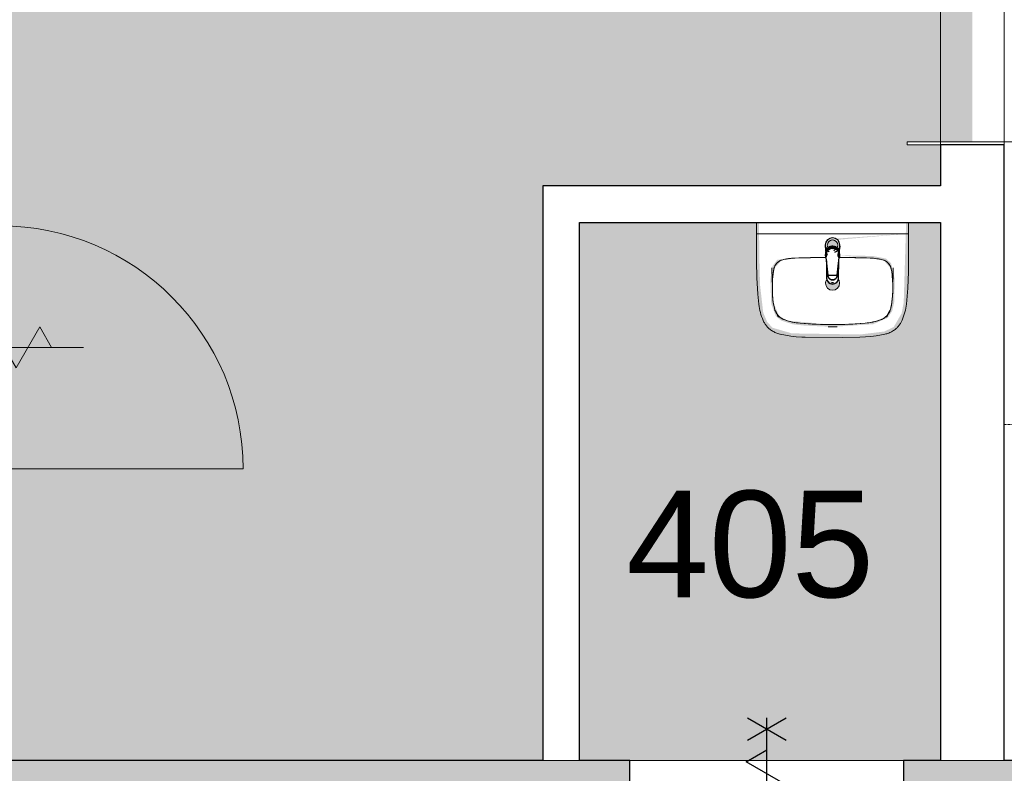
# Model space of a CAD drawing. Header units: millimetres. Extents: x 16156 to 109611, y -1019 to 113498.
# Tile 43 of 60: x 28993 to 32232, y 76469 to 78948. Entities that reach past the tile are written whole.
import ezdxf

# ---------------------------------------------------------------- set-up
doc = ezdxf.new("R2010")
doc.units = ezdxf.units.MM
doc.linetypes.add('ARC Dash', pattern=[4, 2, -2])
for name, color, linetype, lineweight in [('A--A2__Ruwbouw', 8, 'Continuous', 15), ('A--AR9__AlgVoorz', 1, 'Continuous', 9), ('A--L$01A__Algemeen', 7, 'Continuous', 9), ('A--L22__Binnenwanden', 2, 'Continuous', 9), ('A--L3__Afbouw', 2, 'Continuous', 9), ('A--L74__VasteSanitaireVoorz', 1, 'Continuous', 9), ('A--LD30__DetailPenMiddel', 3, 'Continuous', 9), ('A--LR9__AlgVoorz', 7, 'Continuous', 9), ('A--TR9__AlgVoorz', 1, 'Continuous', 13)]:
    doc.layers.add(name, color=color, linetype=linetype, lineweight=lineweight)
doc.styles.add('Arial', font='arial.ttf', dxfattribs={"height": 350})

# ---------------------------------------------------------------- blocks, each defined once
blk = doc.blocks.new('32_DO_WB_vo deur enkel2 - vo 2-2241167-AB-Begane grond - Brandcompartimentering')
at = {"layer": 'A--L$01A__Algemeen'}
for p, q in [((520, 25), (520, 825)), ((120, 300), (120, -300)), ((120, 300), (120, -300)), ((120, 194.9), (52.5, 155.9)), ((52.5, 155.9), (187.5, 77.9)), ((187.5, 77.9), (52.5, 0)), ((52.5, 0), (187.5, -77.9)), ((187.5, -77.9), (52.5, -155.9)), ((52.5, -155.9), (120, -194.9)), ((56.7, -300), (183.3, -226.9)), ((56.7, -226.9), (183.3, -300))]:
    blk.add_line(p, q, dxfattribs=at)
blk.add_arc((520, 25), 800, 90, 180, dxfattribs=at)
at = {"layer": 'A--L3__Afbouw'}
for p, q in [((-280, 25), (-330, 25)), ((-330, 25), (-330, -75)), ((520, 25), (-280, 25)), ((-280, 25), (-280, -25)), ((-280, -75), (-280, 25)), ((520, -25), (520, 25)), ((570, 25), (520, 25)), ((520, 25), (520, -75)), ((570, -75), (570, 25)), ((-280, -25), (520, -25)), ((-330, -75), (-280, -75)), ((520, -75), (570, -75))]:
    blk.add_line(p, q, dxfattribs=at)
blk = doc.blocks.new('32_DO_WB_vo deur enkel2 - vo 2-2241165-AB-Begane grond - Brandcompartimentering')
at = {"layer": 'A--L3__Afbouw', "lineweight": 30}
h = blk.add_hatch(color=130, dxfattribs=at)
h.paths.add_polyline_path([(-280, -160), (-280, -60), (-330, -60), (-330, -160)])
h.paths.add_polyline_path([(520, -160), (570, -160), (570, -60), (520, -60)])
blk.add_hatch(color=130, dxfattribs=at).paths.add_polyline_path([(520, -160), (520, -110), (-280, -110), (-280, -160), (-231.2, -160)])
at = {"layer": 'A--L$01A__Algemeen', "color": 130, "lineweight": 30}
for p, q in [((56.7, 300), (183.3, 226.9)), ((56.7, 226.9), (183.3, 300)), ((120, -300), (120, 300)), ((120, -300), (120, 300)), ((120, -300), (120, 300)), ((52.5, 155.9), (120, 194.9)), ((187.5, 77.9), (52.5, 155.9)), ((52.5, 0), (187.5, 77.9)), ((187.5, -77.9), (52.5, 0)), ((52.5, -155.9), (187.5, -77.9)), ((120, -194.9), (52.5, -155.9)), ((520, -160), (520, -960)), ((56.7, -300), (183.3, -226.9)), ((56.7, -226.9), (183.3, -300))]:
    blk.add_line(p, q, dxfattribs=at)
blk.add_arc((520, -160), 800, 180, 270, dxfattribs=at)
at = {"layer": 'A--L3__Afbouw', "color": 130, "lineweight": 30}
for p, q in [((-330, -160), (-330, -60)), ((-330, -60), (-280, -60)), ((-280, -60), (-280, -160)), ((520, -160), (520, -60)), ((520, -60), (570, -60)), ((570, -60), (570, -160)), ((-280, -110), (520, -110)), ((-280, -160), (-280, -110)), ((520, -110), (520, -160)), ((-280, -160), (-330, -160)), ((520, -160), (-280, -160)), ((570, -160), (520, -160))]:
    blk.add_line(p, q, dxfattribs=at)
blk = doc.blocks.new('74_PF_wastafel 50x38_sphinx300_un - 74_PF_wastafel 50x38_sphinx300_un-V28-AB-Begane grond - Brandcompartimentering')
at = {"layer": 'A--L74__VasteSanitaireVoorz'}
for p, q in [((-250, 0), (-250, -37.5)), ((250, -37.5), (250, 0)), ((-250, -37.5), (-250, -129)), ((-250, -37.5), (-241, -37.5)), ((-250, -37.5), (-242, -37.5)), ((-242, -37.5), (242, -37.5)), ((242, -37.5), (250, -37.5)), ((250, -129), (250, -37.5)), ((-124.1, -117.2), (-20.7, -115.6)), ((21.7, -115.1), (124.1, -117.2))]:
    blk.add_line(p, q, dxfattribs=at)
at = {"layer": 'A--L74__VasteSanitaireVoorz', "lineweight": 25}
for p, q in [((-21, -99.7), (-23.8, -77.6)), ((23.8, -77.6), (21, -99.7)), ((-23, -98.5), (-23, -107.4)), ((-23, -98.5), (-21.6, -106)), ((-20, -98.6), (-23, -98.5)), ((-21.8, -114.8), (-15.5, -173.4)), ((-20.7, -113.1), (-21, -99.6)), ((-20.8, -101.2), (-20.6, -113)), ((-20.5, -126.4), (-19.8, -183.7)), ((15.5, -173.4), (21.8, -114.8)), ((19.7, -183.7), (20.4, -126.7)), ((23, -98.5), (20, -98.6)), ((21, -99.6), (20.6, -114.9)), ((20.6, -114.9), (20.8, -101.2)), ((23, -107.4), (23, -98.5)), ((-15.3, -173.4), (0, -173.4)), ((-15.2, -173.4), (15.2, -173.4)), ((0, -173.4), (15.3, -173.4))]:
    blk.add_line(p, q, dxfattribs=at)
at = {"layer": 'A--L74__VasteSanitaireVoorz', "flags": 128}
for points in [[(250, -37.5), (249.7, -37.5), (248.8, -37.5), (247.4, -37.5), (245.5, -37.5), (243.3, -37.5), (241, -37.5)], [(-250, -129), (-248.9, -182.6), (-245.7, -236.1), (-242.7, -269.1)], [(-193, -153.2), (-192.7, -151.6), (-192.3, -150.1), (-191.8, -148.6), (-191.3, -147.1), (-190.7, -145.6), (-190.1, -144.1), (-189.4, -142.7), (-188.6, -141.3), (-187.8, -139.9), (-187, -138.6), (-186.1, -137.3), (-185.1, -136), (-184.1, -134.8), (-183, -133.6), (-181.9, -132.5), (-180.8, -131.4), (-179.6, -130.3), (-178.3, -129.3), (-177.1, -128.5)], [(-167.2, -123.7), (-159.8, -121.9), (-152.4, -120.3), (-145, -119.1), (-137.5, -118.1), (-129.9, -117.5), (-124.1, -117.2)], [(124.1, -117.2), (131.7, -117.6), (139.2, -118.3), (146.7, -119.4), (154.2, -120.7), (161.6, -122.3), (167.2, -123.7)], [(177.1, -128.5), (178.4, -129.4), (179.6, -130.4), (180.8, -131.5), (182, -132.6), (183.1, -133.7), (184.2, -134.9), (185.2, -136.1), (186.1, -137.4), (187, -138.7), (187.9, -140), (188.7, -141.4), (189.4, -142.8), (190.1, -144.2), (190.8, -145.7), (191.3, -147.2), (191.9, -148.7), (192.3, -150.2), (192.7, -151.8), (193, -153.2)], [(242.7, -269.1), (247.2, -215.7), (249.6, -162.1), (250, -129)], [(-197.2, -187.1), (-196.5, -177.3), (-195.4, -167.6), (-193.9, -157.9), (-193, -153.2)], [(193, -153.2), (194.7, -162.8), (196, -172.5), (196.9, -182.3), (197.2, -187.1)], [(-197.2, -242.1), (-197.9, -221.1), (-197.7, -200.1), (-197.2, -187.1)], [(197.2, -187.1), (197.9, -208), (197.7, -229), (197.2, -242.1)], [(-191.5, -282.5), (-193.4, -273.3), (-195, -264.1), (-196.2, -254.8), (-197, -245.4), (-197.2, -242.1)], [(197.2, -242.1), (196.5, -251.4), (195.4, -260.7), (194, -270), (192.2, -279.2), (191.5, -282.5)], [(-242.7, -269.1), (-241.8, -276), (-240.7, -282.8), (-239.3, -289.5), (-237.6, -296.2), (-235.7, -302.8), (-233.4, -309.4), (-231, -315.8), (-228.3, -322.2), (-225.6, -327.8)], [(-157.2, -320.6), (-159.2, -319.8), (-161.1, -319), (-163.1, -318.1), (-164.9, -317.2), (-166.8, -316.1), (-168.6, -315), (-170.3, -313.9), (-172, -312.6), (-173.7, -311.3), (-175.3, -309.9), (-176.8, -308.5), (-178.3, -307), (-179.8, -305.4), (-181.1, -303.8), (-182.4, -302.1), (-183.6, -300.4), (-184.8, -298.6), (-185.9, -296.8), (-186.9, -295), (-187.8, -293.1), (-188.7, -291.1), (-189.5, -289.2), (-190.2, -287.2), (-190.8, -285.2), (-191.3, -283.1), (-191.5, -282.5)], [(191.5, -282.5), (191, -284.5), (190.4, -286.6), (189.7, -288.6), (188.9, -290.5), (188.1, -292.5), (187.2, -294.4), (186.2, -296.2), (185.1, -298.1), (184, -299.9), (182.8, -301.6), (181.5, -303.3), (180.2, -304.9), (178.8, -306.5), (177.3, -308), (175.8, -309.5), (174.2, -310.9), (172.6, -312.2), (170.9, -313.5), (169.1, -314.7), (167.3, -315.8), (165.5, -316.9), (163.6, -317.8), (161.7, -318.8), (159.8, -319.6), (157.8, -320.3), (157.2, -320.6)], [(225.6, -327.8), (228.5, -321.6), (231.2, -315.2), (233.7, -308.8), (235.8, -302.2), (237.8, -295.6), (239.4, -288.9), (240.8, -282.1), (241.9, -275.3), (242.7, -269.1)], [(-106.8, -331.3), (-115.2, -330.4), (-123.6, -329.1), (-131.9, -327.5), (-140.1, -325.6), (-148.3, -323.4), (-156.3, -320.8), (-157.2, -320.6)], [(157.2, -320.6), (149.1, -323.2), (141, -325.4), (132.8, -327.4), (124.5, -329), (116.1, -330.2), (107.7, -331.2), (106.8, -331.3)], [(-225.6, -327.8), (-224.3, -330.3), (-222.9, -332.7), (-221.5, -335), (-219.9, -337.3), (-218.3, -339.5), (-216.5, -341.6), (-214.7, -343.7), (-212.8, -345.7), (-210.8, -347.6), (-208.8, -349.5), (-206.8, -351.1)], [(-206.8, -351.1), (-204.1, -353.1), (-201.4, -355.1), (-198.5, -356.9), (-195.6, -358.6), (-192.6, -360.2), (-189.6, -361.7), (-186.5, -363.1), (-183.3, -364.3), (-180.1, -365.4), (-176.9, -366.4), (-173.6, -367.3), (-172.1, -367.6)], [(106.8, -331.3), (57.9, -334.6), (8.9, -335.9), (-40, -335.3), (-89, -332.7), (-106.8, -331.3)], [(172.1, -367.6), (175.4, -366.8), (178.6, -365.9), (181.9, -364.8), (185, -363.7), (188.2, -362.4), (191.2, -360.9), (194.2, -359.4), (197.2, -357.7), (200.1, -355.9), (202.9, -354), (205.6, -352), (206.8, -351.1)], [(206.8, -351.1), (209, -349.3), (211, -347.5), (213, -345.5), (214.9, -343.5), (216.7, -341.5), (218.4, -339.3), (220, -337.1), (221.6, -334.8), (223.1, -332.5), (224.4, -330.1), (225.6, -327.8)], [(-172.1, -367.6), (-154.6, -371.1), (-137, -373.8), (-119.3, -375.9), (-101.5, -377.2), (-90, -377.7)], [(-90, -377.7), (32.9, -378.8), (90, -377.7)], [(90, -377.7), (107.8, -376.8), (125.6, -375.2), (143.2, -372.9), (160.8, -369.9), (172.1, -367.6)]]:
    blk.add_lwpolyline(points, dxfattribs=at)
at = {"layer": 'A--L74__VasteSanitaireVoorz', "lineweight": 25, "flags": 128}
for points in [[(-21.7, -114.9), (-18.5, -144.2), (-15.2, -173.4)], [(-19.6, -103.8), (-19.3, -104.6), (-19, -105.3), (-18.6, -106.1)], [(15.2, -173.4), (18.5, -144.2), (21.7, -114.9)], [(17.5, -112.5), (21.6, -106), (23, -98.5)], [(17.7, -107.9), (18.1, -107.2), (18.5, -106.4), (18.8, -105.7), (19.1, -104.9), (19.4, -104.1), (19.6, -103.8)], [(-15.5, -173.4), (-15.5, -174.1), (-15.5, -174.7), (-15.4, -175.3), (-15.3, -175.9), (-15.2, -176.5), (-15.1, -177.1), (-14.9, -177.7), (-14.8, -178.3), (-14.5, -178.9), (-14.3, -179.5), (-14.1, -180.1), (-13.8, -180.6), (-13.5, -181.2), (-13.2, -181.7), (-12.8, -182.2), (-12.5, -182.7), (-12.1, -183.2), (-11.7, -183.7), (-11.3, -184.1), (-10.8, -184.6), (-10.4, -185), (-9.9, -185.4), (-9.4, -185.8), (-8.9, -186.2), (-8.4, -186.5), (-7.9, -186.8), (-7.3, -187.1), (-6.8, -187.4), (-6.2, -187.7), (-5.6, -187.9), (-5, -188.1), (-4.5, -188.3), (-3.9, -188.5), (-3.3, -188.6), (-2.6, -188.8), (-2, -188.8), (-1.4, -188.9), (-0.8, -189), (-0.2, -189), (0.5, -189), (1.1, -188.9), (1.7, -188.9), (2.3, -188.8), (2.9, -188.7), (3.5, -188.6), (4.1, -188.4), (4.7, -188.2), (5.3, -188), (5.9, -187.8), (6.5, -187.6), (7, -187.3), (7.6, -187), (8.1, -186.7), (8.6, -186.4), (9.1, -186), (9.6, -185.6), (10.1, -185.2), (10.6, -184.8), (11, -184.4), (11.5, -183.9), (11.9, -183.5), (12.3, -183), (12.6, -182.5), (13, -182), (13.3, -181.4), (13.6, -180.9), (13.9, -180.4), (14.2, -179.8), (14.4, -179.2), (14.6, -178.6), (14.8, -178.1), (15, -177.5), (15.2, -176.9), (15.3, -176.2), (15.4, -175.6), (15.5, -175), (15.5, -174.4), (15.5, -173.8), (15.5, -173.4)]]:
    blk.add_lwpolyline(points, dxfattribs=at)
at = {"layer": 'A--L74__VasteSanitaireVoorz', "lineweight": 25}
for start, end in [(0, 180), (180, 243.6372), (288, 0)]:
    blk.add_arc((0, -74.6), 24, start, end, dxfattribs=at)
at = {"layer": 'A--L74__VasteSanitaireVoorz'}
for centre, radius, start, end in [((0, -75), 17.5, 0, 180), ((0, -75), 17.5, 75, 105), ((0, -75), 17.5, 180, 240), ((0, -75), 17.5, 285, 0), ((0, -75), 17.5, 285, 300), ((-154, -160.8), 39.8, 125.6177, 169.0021), ((-159, -153.8), 31.2, 105.2254, 125.6177), ((-117.5, -306.2), 189.1, 92.0128, 105.2254), ((0, -3649.7), 3534.7, 90.3412, 92.0128), ((0, -3649.7), 3534.7, 87.9872, 89.6485), ((117.5, -306.2), 189.1, 74.7746, 87.9872), ((159, -153.8), 31.2, 54.3823, 74.7746), ((154, -160.8), 39.8, 10.9979, 54.3823), ((1090.6, -129), 1290.6, 180.891, 183), ((47.1, -199.9), 244.6, 169.0021, 176.9979), ((-47.1, -199.9), 244.6, 3.0021, 10.9979), ((-1090.6, -129), 1290.6, 357, 359.109), ((327.2, -214.6), 525.1, 176.9979, 183.0021), ((0, -200), 23, 150, 180), ((0, -200), 23, 360, 30), ((-327.2, -214.6), 525.1, 356.9979, 3.0021), ((0, -200), 23, 180, 0), ((36.8, -229.8), 234.3, 183.0021, 192.9979), ((-36.8, -229.8), 234.3, 347.0021, 356.9979), ((-140, -270.6), 52.8, 192.9979, 251.0021), ((-71, -251.1), 122.6, 198.2459, 206.4169), ((140, -270.6), 52.8, 288.9979, 347.0021), ((71, -251.1), 122.6, 333.5831, 341.7541), ((-163.9, -297.2), 18.9, 206.4169, 231.4261), ((-88.4, -120.6), 211.5, 251.0021, 264.9979), ((88.4, -120.6), 211.5, 275.0021, 288.9979), ((163.9, -297.2), 18.9, 308.5739, 333.5831), ((0, 889), 1224.9, 264.9979, 275.0021), ((0, 2695.4), 3038.4, 269.7219, 270.2781)]:
    blk.add_arc(centre, radius, start, end, dxfattribs=at)
at = {"layer": 'A--L74__VasteSanitaireVoorz', "lineweight": 25}
for centre, major_axis, ratio, start_param, end_param in [((0, -97.9), (20.5, 0), 0.967332, 1.570796, 3.665191), ((0, -99.6), (20.1, 0), 0.870402, 1.570796, 3.08442), ((0, -97.9), (20.5, 0), 0.967332, 5.759587, 7.853982), ((0, -99.6), (20.1, 0), 0.870402, 0.057173, 1.570796), ((0, -98.5), (20, 0), 0.97026, 3.144451, 3.592433), ((0, -98.5), (20, 0), 0.97026, 5.832345, 6.280327), ((0, -183.7), (19.7, 0), 0.967332, 3.141593, 6.283185), ((0, -186.6), (11.5, 0), 0.973197, 4.45059, 4.974188)]:
    blk.add_ellipse(centre, major_axis=major_axis, ratio=ratio, start_param=start_param, end_param=end_param, dxfattribs=at)
for points, knots in [([(23, -98.5), (23, -95.5), (21.9, -91.3), (18.8, -86.9), (16.7, -84.7), (14.8, -83.2), (12.8, -81.9), (10, -80.4), (5.9, -79.1), (1.9, -78.5), (-1.5, -78.6), (-4.5, -78.9), (-7.9, -79.7), (-11.6, -81.1), (-14.8, -83.2), (-17.7, -85.6), (-20, -88.5), (-21.7, -91.7), (-22.7, -95), (-23, -97.3), (-23, -98.5)], [-1, -1, -1, -1, -0.861111, -0.791667, -0.756944, -0.722222, -0.6875, -0.652778, -0.583333, -0.513889, -0.479167, -0.444444, -0.388889, -0.333333, -0.277778, -0.222222, -0.166667, -0.111111, -0.055556, 0, 0, 0, 0]), ([(-23, -107.4), (-23, -104), (-21.9, -99.2), (-18.8, -94), (-16.6, -91.6), (-14.8, -89.9), (-12.8, -88.3), (-9.9, -86.7), (-5.9, -85.2), (-1.9, -84.5), (1.5, -84.6), (4.5, -84.9), (7.9, -85.8), (11.5, -87.5), (14.8, -89.8), (17.7, -92.6), (20, -95.9), (21.7, -99.6), (22.7, -103.3), (23, -106), (23, -107.4)], [-1, -1, -1, -1, -0.861111, -0.791667, -0.756944, -0.722222, -0.6875, -0.652778, -0.583333, -0.513889, -0.479167, -0.444444, -0.388889, -0.333333, -0.277778, -0.222222, -0.166667, -0.111111, -0.055556, 0, 0, 0, 0]), ([(-21.2, -97.3), (-21.1, -94.2), (-20.1, -90), (-17.2, -85.6), (-15.2, -83.5), (-13.5, -82), (-11.6, -80.7), (-9, -79.3), (-5.4, -78), (-1.7, -77.4), (1.4, -77.5), (4.1, -77.7), (7.2, -78.5), (10.5, -80), (13.5, -81.9), (16.1, -84.3), (18.3, -87.2), (19.9, -90.4), (20.9, -93.7), (21.1, -96), (21.2, -97.3)], [-1, -1, -1, -1, -0.861111, -0.791667, -0.756944, -0.722222, -0.6875, -0.652778, -0.583333, -0.513889, -0.479167, -0.444444, -0.388889, -0.333333, -0.277778, -0.222222, -0.166667, -0.111111, -0.055556, 0, 0, 0, 0]), ([(-18.6, -103.3), (-18.7, -103.1), (-19.1, -102.7), (-19.5, -102.1), (-19.8, -101.5), (-20.1, -101), (-20.4, -100.5), (-20.6, -100), (-20.8, -99.6), (-20.9, -99.5)], [0.7142857, 0.7142857, 0.7142857, 0.7142857, 0.75, 0.7857143, 0.8214286, 0.8571429, 0.8928571, 0.9285714, 1, 1, 1, 1]), ([(20.8, -99.5), (20.8, -99.7), (20.6, -100), (20.4, -100.5), (20.1, -101), (19.8, -101.5), (19.5, -102.1), (19.1, -102.7), (18.8, -103.1), (18.5, -103.5), (18.1, -104), (17.4, -104.7), (16.7, -105.3), (16.3, -105.7)], [0, 0, 0, 0, 0.0714286, 0.1071429, 0.1428571, 0.1785714, 0.2142857, 0.25, 0.2678571, 0.2857143, 0.3214286, 0.3571429, 0.4285714, 0.4285714, 0.4285714, 0.4285714]), ([(15.3, -173.4), (15.3, -175.8), (14.6, -179), (12.6, -182.5), (11.1, -184.1), (9.9, -185.3), (8.5, -186.3), (6.7, -187.5), (4, -188.5), (0.7, -189), (-2.5, -188.8), (-5.3, -188), (-7.7, -186.9), (-9.9, -185.3), (-11.8, -183.4), (-13.4, -181.2), (-14.5, -178.7), (-15.1, -176.2), (-15.3, -174.4), (-15.3, -173.4)], [-1, -1, -1, -1, -0.861111, -0.791667, -0.756944, -0.722222, -0.6875, -0.652778, -0.583333, -0.513889, -0.444444, -0.388889, -0.333333, -0.277778, -0.222222, -0.166667, -0.111111, -0.055556, 0, 0, 0, 0])]:
    blk.add_open_spline(points, degree=3, knots=knots, dxfattribs=at)
for points in [[(-21.7, -114.9), (-22.2, -113.7), (-22.8, -111.2), (-23, -108.7), (-23, -107.4)], [(-20.8, -101.2), (-20.9, -100.5), (-21.1, -99.2), (-21.2, -97.9), (-21.2, -97.3)], [(-20.9, -99.5), (-21, -99.3), (-21, -99.4), (-20.9, -100.4), (-20.8, -101.2)], [(21.2, -97.3), (21.2, -97.9), (21.1, -99.2), (20.9, -100.5), (20.8, -101.2)], [(20.8, -101.2), (20.9, -100.5), (21, -99.5), (21, -99.3), (20.8, -99.5)], [(23, -107.4), (23, -108.7), (22.8, -111.2), (22.2, -113.7), (21.7, -114.9)]]:
    blk.add_open_spline(points, degree=3, dxfattribs=at)
at = {"layer": 'A--L74__VasteSanitaireVoorz'}
for points in [[(76, -115.8), (76, -115.8), (75.5, -115.8), (73.6, -115.8), (70.6, -115.7), (66.9, -115.6), (63.1, -115.6), (59.4, -115.5), (56.4, -115.5), (54.5, -115.4), (54, -115.4), (54, -115.4)], [(54, -115.4), (54, -115.4), (54.5, -115.4), (56.4, -115.5), (59.4, -115.5), (63.1, -115.6), (66.9, -115.6), (70.6, -115.7), (73.6, -115.8), (75.5, -115.8), (76, -115.8), (76, -115.8)]]:
    blk.add_open_spline(points, degree=3, dxfattribs=at)
blk = doc.blocks.new('32_DO_WB_vo Schuifdeur - vo-2245504-AB-Begane grond - Brandcompartimentering')
at = {"layer": 'A--L$01A__Algemeen'}
for p, q in [((558, 285.4), (610, 255.4)), ((558, 225.4), (558, 285.4)), ((120, 255.4), (610, 255.4)), ((120, 155.4), (120, 255.4)), ((610, 255.4), (558, 225.4))]:
    blk.add_line(p, q, dxfattribs=at)
at = {"layer": 'A--L3__Afbouw'}
for p, q in [((615, 155.4), (-375, 155.4)), ((-375, 155.4), (-375, 105)), ((615, 105), (615, 155.4)), ((-375, 105), (-385, 105)), ((-385, 105), (-385, -215)), ((-375, 105), (615, 105)), ((-375, -215), (-375, 105)), ((625, 105), (615, 105)), ((615, 105), (615, -215)), ((625, -215), (625, 105)), ((-385, -215), (-375, -215)), ((615, -215), (625, -215))]:
    blk.add_line(p, q, dxfattribs=at)
at = {"layer": 'A--L3__Afbouw', "linetype": 'ARC Dash', "lineweight": 15}
for p, q in [((615, 105), (615, 155.4)), ((615, 155.4), (1545, 155.4)), ((1545, 155.4), (1545, 105)), ((1545, 105), (615, 105))]:
    blk.add_line(p, q, dxfattribs=at)

msp = doc.modelspace()

# ---------------------------------------------------------------- hatches: boundary and pattern name
at = {"layer": 'A--A2__Ruwbouw', "lineweight": 9}
h = msp.add_hatch(color=4, dxfattribs=at)
h.paths.add_polyline_path([(52513.3, 76411.4), (52573.3, 76411.4), (52573.3, 76511.4), (51483.3, 76511.4), (51483.3, 76411.4), (52502, 76411.4)])
h.paths.add_polyline_path([(27363.6, 76411.4), (31000.8, 76411.4), (31000.8, 76511.4), (24011.3, 76511.4), (24011.3, 76411.4)])
h.paths.add_polyline_path([(31900.8, 76411.4), (36041.3, 76411.4), (36041.3, 76511.4), (31900.8, 76511.4)])
h.paths.add_polyline_path([(50278.5, 76411.4), (50583.3, 76411.4), (50583.3, 76511.4), (47808.3, 76511.4), (47808.3, 76411.4), (49779.5, 76411.4)])
h.paths.add_polyline_path([(36941.3, 76411.4), (46708.3, 76411.4), (46708.3, 76511.4), (36941.3, 76511.4)])
h.paths.add_polyline_path([(22252.3, 76411.4), (23111.3, 76411.4), (23111.3, 76511.4), (22252.3, 76511.4)])
at = {"layer": 'A--AR9__AlgVoorz'}
h = msp.add_hatch(color=254, dxfattribs=at)
h.paths.add_polyline_path([(28928.2, 76511.4), (30714.3, 76512.2), (30714.3, 78401.4), (32022.3, 78401.4), (32022.3, 78536.4), (31912.3, 78536.4), (31912.3, 78546.4), (32127.3, 78546.4), (32127.3, 79536.4), (31912.3, 79536.4), (31912.3, 79546.4), (32022.3, 79546.4), (32022.3, 86418.3), (24525.3, 85937.8), (24525.3, 85211.4), (20814.3, 85211.4), (20814.3, 85261.4), (20744.3, 85261.4), (20744.3, 84259.4), (20814.3, 84259.4), (20819.3, 83714.4), (25111.3, 83713), (25116.8, 82244), (25161.3, 82269.9), (25196, 82282), (25262.1, 82284.8), (25290, 82281.3), (25358.1, 82248.5), (25394.4, 82215.4), (25415.3, 82186.7), (25433.2, 82149.4), (25443.5, 82105.7), (25443.5, 82058.5), (25431.7, 82010.7), (25387.4, 81933.1), (25376.1, 81930.3), (25320, 81896.4), (25280.1, 81883.7), (25240.7, 81878.9), (25161.3, 81896.4), (25123.3, 81917.8), (25111.3, 81917.8), (25111.3, 81613), (24511.3, 81613), (24513.2, 79120.4), (28928.2, 79120.4), (28928.2, 76536.1)])
h.paths.add_polyline_path([(25240.7, 81896.4), (25303, 81908.5), (25349.8, 81933.1), (25325.8, 81932.4), (25315, 81921.2), (25290.8, 81918.7), (25280.1, 81918.1), (25240.7, 81912.9), (25196, 81918.9), (25181.8, 81918.7), (25166.4, 81921.2), (25153.9, 81933.1), (25135.8, 81930.3), (25178.4, 81908.5), (25201.3, 81901.2)])
h.paths.add_polyline_path([(25390.7, 81972.9), (25408.8, 82004.5), (25415.3, 82016.9), (25426.1, 82083.1), (25420.8, 82127.2), (25404.8, 82169.4), (25390.7, 82186.7), (25394.4, 82164.2), (25406.8, 82141.2), (25398.5, 82149.4), (25407.4, 82110), (25408.3, 82063.3), (25394.4, 82013.1), (25406, 82025.1), (25400.5, 82010.7), (25390.7, 81996.8), (25390.7, 81973.7)])
h.paths.add_polyline_path([(24786.3, 82024.2), (24759.3, 82029.4), (24780.8, 82024.8)])
h.paths.add_polyline_path([(24950.8, 82090.4), (25007.7, 82162), (24991.2, 82146.8), (24957.6, 82098.2)])
h.paths.add_polyline_path([(24831.2, 82029), (24872.8, 82040.6), (24919, 82062.6), (24961.5, 82095.9), (24834.5, 82029.9)])
h.paths.add_polyline_path([(24538.4, 82234.9), (24536.8, 82282.2), (24537.4, 82253.5)])
h.paths.add_polyline_path([(24656.7, 82066.1), (24610.2, 82101.3), (24574.5, 82142.2), (24582.1, 82144.7), (24557.6, 82189), (24543.5, 82223.3), (24535.1, 82255.3), (24535.4, 82290.4), (24542.9, 82326.8), (24544.6, 82343.8), (24578.4, 82415.2), (24605.6, 82454.9), (24583.7, 82428.8), (24557.2, 82383.2), (24529.7, 82306.3), (24536.5, 82223.3), (24554.6, 82171.8), (24583.2, 82125.2), (24618.8, 82087.8), (24663.3, 82057), (24661, 82059.8)])
h.paths.add_polyline_path([(24656.7, 82066.1), (24631.7, 82087.8), (24653.8, 82068.4)])
h.paths.add_polyline_path([(24723.8, 82041), (24721.7, 82043.4), (24723.2, 82041.1)])
h.paths.add_polyline_path([(24838.7, 82041.6), (24878.7, 82055.8), (24864.8, 82055.4), (24838.6, 82041.8)])
h.paths.add_polyline_path([(24653.8, 82082), (24621.7, 82109.6), (24651.7, 82083.6)])
h.paths.add_polyline_path([(24558, 82204.8), (24548.6, 82253.3), (24557.6, 82206.7)])
h.paths.add_polyline_path([(25035.4, 82259.4), (25035, 82346), (25016.2, 82396.5), (24987.3, 82442.1), (25005.7, 82403.9), (25029.5, 82350.6), (25037.5, 82272.8)])
h.paths.add_polyline_path([(25327.5, 82233.1), (25345.6, 82236), (25323.9, 82249.9), (25262.1, 82267.3), (25240.7, 82269.9), (25167, 82253.5), (25131.6, 82233.1), (25155.6, 82233.8), (25166.4, 82245.1), (25187.7, 82246.4), (25201.3, 82248.2), (25262.1, 82250.6), (25285.4, 82247.3), (25299.6, 82247.6), (25315, 82245.1), (25327, 82233.1)])
h.paths.add_polyline_path([(25033.3, 82310.6), (25024.4, 82348), (25032.9, 82311)])
h.paths.add_polyline_path([(25014.5, 82359.8), (24992.2, 82403.9), (25011.4, 82364.4), (25014.5, 82359.9)])
h.paths.add_polyline_path([(24550.9, 82384.5), (24622.3, 82476.7), (24590.2, 82449), (24551.4, 82385.5)])
h.paths.add_polyline_path([(24998, 82407.1), (24939.1, 82478.3), (24947.9, 82480.2), (24877.4, 82519.8), (24813.7, 82536.6), (24759.4, 82536.6), (24807.4, 82535.9), (24873.3, 82519.8), (24920.6, 82490.3), (24970.2, 82442.1), (24997.8, 82407.3)])
h.paths.add_polyline_path([(24874.2, 82507.2), (24868, 82511.3), (24874.1, 82507.2)])
h.paths.add_polyline_path([(24697.2, 82507.5), (24786.3, 82523.5), (24724.5, 82516.8), (24697.4, 82507.6)])
h.paths.add_polyline_path([(24849.9, 82526), (24824.6, 82530.2), (24766.4, 82533), (24795.1, 82530.7), (24848.5, 82526.2)])
h.paths.add_polyline_path([(30729.9, 82582.6), (30650.6, 82600.1), (30612.6, 82621.5), (30576.2, 82654.6), (30555.3, 82683.3), (30537.4, 82720.6), (30527.1, 82791.9), (30527.1, 82811.5), (30538.9, 82859.3), (30583.2, 82936.9), (30594.5, 82939.8), (30650.6, 82973.6), (30690.5, 82986.3), (30729.9, 82991.1), (30779.2, 82985), (30847.3, 82952.2), (30883.6, 82919.1), (30904.5, 82890.5), (30922.4, 82853.1), (30932.7, 82791.9), (30932.7, 82762.3), (30920.9, 82714.4), (30879.9, 82636.9), (30865.4, 82634), (30809.3, 82600.1), (30769.3, 82587.4)])
h.paths.add_polyline_path([(30729.9, 82600.1), (30792.2, 82612.2), (30839, 82636.9), (30815, 82636.2), (30804.2, 82624.9), (30780.1, 82622.4), (30769.3, 82621.8), (30729.9, 82616.6), (30685.2, 82622.7), (30671, 82622.4), (30655.6, 82624.9), (30643.1, 82636.9), (30625, 82634), (30667.6, 82612.2), (30690.5, 82604.9)])
h.paths.add_polyline_path([(24786.3, 82607.4), (24759.3, 82612.6), (24780.8, 82608)])
h.paths.add_polyline_path([(24950.8, 82673.6), (25007.7, 82745.2), (24991.2, 82730), (24957.6, 82681.4)])
h.paths.add_polyline_path([(24831.2, 82612.1), (24872.8, 82623.8), (24919, 82645.8), (24961.5, 82679.1), (24834.5, 82613.1)])
h.paths.add_polyline_path([(24538.4, 82818), (24536.8, 82865.4), (24537.4, 82836.7)])
h.paths.add_polyline_path([(24656.7, 82649.3), (24610.2, 82684.4), (24574.5, 82725.4), (24582.1, 82727.9), (24557.6, 82772.2), (24544.4, 82804.5), (24535.1, 82838.5), (24535.4, 82873.5), (24542.9, 82910), (24544.6, 82927), (24578.4, 82998.4), (24605.4, 83037.9), (24583.7, 83011.9), (24557.2, 82966.4), (24529.7, 82892.4), (24535.3, 82811.8), (24554.6, 82754.9), (24583.2, 82708.4), (24618.8, 82671), (24663.3, 82640.1), (24661, 82642.9)])
h.paths.add_polyline_path([(24656.7, 82649.3), (24631.4, 82671.2), (24653.8, 82651.5)])
h.paths.add_polyline_path([(24723.8, 82624.2), (24721.7, 82626.6), (24723.2, 82624.3)])
h.paths.add_polyline_path([(24838.7, 82624.8), (24878.7, 82639), (24864.8, 82638.5), (24838.6, 82624.9)])
h.paths.add_polyline_path([(24653.8, 82665.2), (24621.7, 82692.8), (24651.7, 82666.8)])
h.paths.add_polyline_path([(30579.9, 82676.6), (30576.2, 82705.8), (30563.8, 82728.8), (30572.1, 82720.6), (30563.2, 82760), (30562.3, 82806.8), (30576.2, 82856.9), (30564.6, 82844.9), (30570.1, 82859.3), (30579.9, 82873.2), (30576.2, 82893), (30554.3, 82849), (30544.5, 82786.9), (30545, 82762.3), (30565.8, 82700.6), (30576.2, 82680.8)])
h.paths.add_polyline_path([(30879.9, 82676.6), (30898, 82708.2), (30904.5, 82720.6), (30915.3, 82791.9), (30914.8, 82811.5), (30894, 82873.2), (30879.9, 82893), (30883.6, 82867.9), (30896, 82844.9), (30887.7, 82853.1), (30896.6, 82813.7), (30897.5, 82767), (30883.6, 82716.9), (30895.3, 82728.8), (30889.7, 82714.4), (30879.9, 82700.6), (30879.9, 82677.4)])
h.paths.add_polyline_path([(30563.2, 82742.2), (30555.3, 82773), (30559.9, 82767), (30563.1, 82742.8)])
h.paths.add_polyline_path([(24558, 82787.9), (24548.6, 82836.4), (24557.6, 82789.9)])
h.paths.add_polyline_path([(25035.4, 82842.6), (25035, 82929.2), (25016.2, 82979.7), (24987.3, 83025.3), (25005.7, 82987.1), (25029.5, 82933.8), (25037.5, 82856)])
h.paths.add_polyline_path([(25033.3, 82893.7), (25024.4, 82931.1), (25032.9, 82894.2)])
h.paths.add_polyline_path([(30644.9, 82936.9), (30651, 82936.9), (30690.5, 82951.9), (30729.9, 82957.1), (30774.6, 82951.1), (30788.8, 82951.3), (30804.2, 82948.9), (30816.7, 82936.9), (30834.8, 82939.8), (30813.2, 82953.6), (30769.3, 82968.9), (30729.9, 82973.6), (30667.6, 82961.5), (30620.8, 82936.9), (30644.8, 82937.6), (30655.6, 82948.9), (30676.9, 82950.1)])
h.paths.add_polyline_path([(25014.5, 82943), (24992.2, 82987.1), (25011.4, 82947.6), (25014.5, 82943)])
h.paths.add_polyline_path([(24550.9, 82967.7), (24622.3, 83059.9), (24590.2, 83032.2), (24551.4, 82968.7)])
h.paths.add_polyline_path([(24998, 82990.3), (24939.1, 83061.5), (24947.9, 83063.4), (24877.4, 83102.9), (24813.7, 83119.7), (24759.4, 83119.7), (24807.4, 83119.1), (24873.3, 83102.9), (24920.6, 83073.5), (24970.2, 83025.3), (24997.8, 82990.5)])
h.paths.add_polyline_path([(24874.2, 83090.4), (24868, 83094.5), (24874.1, 83090.4)])
h.paths.add_polyline_path([(24697.2, 83090.7), (24786.3, 83106.7), (24724.5, 83100), (24698.4, 83091.1)])
h.paths.add_polyline_path([(24849.9, 83109.2), (24824.6, 83113.4), (24766.4, 83116.1), (24795.1, 83113.8), (24848.5, 83109.4)])
h.paths.add_polyline_path([(25329.3, 84940.2), (25262.1, 84953), (25211.9, 84979.1), (25175.6, 85012.2), (25155.9, 85038.3), (25136.7, 85078.2), (25126.5, 85121.9), (25126.5, 85169.1), (25138.3, 85216.9), (25182.6, 85294.4), (25193.8, 85297.3), (25262.1, 85335.8), (25289.9, 85343.9), (25329.3, 85348.7), (25408.6, 85331.2), (25446.6, 85309.8), (25479.3, 85280.9), (25503.9, 85248), (25521.8, 85210.7), (25532, 85167), (25532, 85119.8), (25520.2, 85072), (25476, 84994.4), (25464.7, 84991.6), (25408.6, 84957.7), (25368.6, 84945)])
h.paths.add_polyline_path([(25329.3, 84957.7), (25391.6, 84969.8), (25438.3, 84994.4), (25414.4, 84993.7), (25403.6, 84982.5), (25382.2, 84981.2), (25368.6, 84979.4), (25329.3, 84974.2), (25262.1, 84989.5), (25262.1, 84981.3), (25255, 84982.5), (25242.5, 84994.4), (25224.4, 84991.6), (25262.1, 84971.6), (25289.9, 84962.5)])
h.paths.add_polyline_path([(25179.3, 85034.2), (25173.1, 85066.4), (25163.2, 85086.4), (25171.5, 85078.2), (25162.5, 85117.6), (25161.6, 85164.3), (25175.6, 85214.4), (25163.9, 85202.5), (25169.4, 85216.9), (25179.3, 85230.7), (25175.6, 85250.5), (25154.6, 85210.7), (25143.9, 85144.4), (25149.2, 85100.4), (25165.2, 85058.1), (25175.6, 85038.3)])
h.paths.add_polyline_path([(25479.3, 85034.2), (25497.4, 85065.8), (25509.3, 85100.4), (25514.7, 85144.4), (25514.1, 85169.1), (25493.4, 85230.7), (25479.3, 85250.5), (25483, 85225.5), (25495.3, 85202.5), (25487, 85210.7), (25496, 85171.3), (25495.6, 85115.1), (25483, 85074.4), (25494.6, 85086.4), (25484.9, 85066.4), (25479.3, 85058.1), (25479.3, 85038.3)])
h.paths.add_polyline_path([(25162.5, 85099.8), (25154.6, 85130.6), (25159.3, 85124.6), (25162.5, 85100.4)])
h.paths.add_polyline_path([(25220.2, 85294.4), (25244.1, 85295.1), (25262.1, 85307.6), (25262.1, 85301.9), (25289.9, 85309.5), (25329.3, 85314.7), (25373.9, 85308.6), (25388.1, 85308.9), (25403.6, 85306.4), (25416.1, 85294.4), (25434.1, 85297.3), (25391.6, 85319.1), (25368.6, 85326.4), (25329.3, 85331.2), (25262.1, 85317.3), (25224.4, 85297.3)])
h = msp.add_hatch(color=254, dxfattribs=at)
h.paths.add_polyline_path([(31908.3, 78244), (31645, 78225.8), (31654.9, 78218.8), (31650.4, 78201.9), (31661.8, 78194.1), (31667.3, 78191.9), (31673.7, 78184.4), (31684.2, 78211), (31679.6, 78224), (31895.8, 78242.9)])
h.paths.add_polyline_path([(30834.3, 76511.4), (32022.3, 76511.4), (32022.3, 78281.4), (31909.3, 78281.4), (31901.3, 78018), (31894.7, 77983), (31868.5, 77937.4), (31837.4, 77922.6), (31757, 77912.8), (31533.4, 77916.5), (31470.1, 77934.9), (31452.1, 77954), (31439.2, 77984.7), (31428.7, 78075.5), (31426.3, 78169.6), (31425.3, 78281.4), (30834.3, 78281.4), (30834.3, 77105.6)])
h.paths.add_polyline_path([(31667.3, 77938), (31801.1, 77946.7), (31848.8, 77967.6), (31863.1, 77989.3), (31869.9, 78018), (31871.9, 78094.8), (31859.8, 78147.4), (31842.8, 78162.6), (31800.1, 78171), (31687, 78173.6), (31791.4, 78164.2), (31836.4, 78155.5), (31860.3, 78128.2), (31865.1, 78066.9), (31858.7, 77999), (31840, 77969.4), (31799.6, 77954), (31774.1, 77950.2), (31655.8, 77946), (31518.4, 77958.6), (31491.5, 77974.1), (31472, 78019.1), (31470.1, 78094.4), (31477, 78131.4), (31500.1, 78157.7), (31566.6, 78164.7), (31485.5, 78158.9), (31469.4, 78137.2), (31462.6, 78094.8), (31465.5, 78013.3), (31480.6, 77973.2), (31497.9, 77958.6), (31537.1, 77946.1), (31577.5, 77941.9), (31666.5, 77938)])
h.paths.add_polyline_path([(31667.3, 78058.4), (31683.5, 78065.2), (31690.3, 78081.4), (31682.5, 78087.4), (31672.8, 78084.3), (31651, 78089.6), (31645, 78087.4), (31647.3, 78069.9), (31661.3, 78059.2)])

# ---------------------------------------------------------------- linework, layer by layer
at = {"layer": 'A--L22__Binnenwanden', "lineweight": 30}
for p, q in [((32232.3, 78536.4), (32022.3, 78536.4)), ((32022.3, 78536.4), (32022.3, 78401.4)), ((32232.3, 76511.4), (32232.3, 78536.4)), ((30714.3, 78401.4), (30714.3, 76511.4)), ((32022.3, 78401.4), (30714.3, 78401.4)), ((30834.3, 76511.4), (30834.3, 78281.4)), ((30834.3, 78281.4), (32022.3, 78281.4)), ((32022.3, 78281.4), (32022.3, 76511.4))]:
    msp.add_line(p, q, dxfattribs=at)
at = {"layer": 'A--L22__Binnenwanden', "color": 130, "lineweight": 30}
for p, q in [((30714.3, 76511.4), (28928.2, 76511.4)), ((31000.8, 76511.4), (30834.3, 76511.4)), ((31000.8, 76191.4), (31000.8, 76511.4)), ((32022.3, 76511.4), (31900.8, 76511.4)), ((31900.8, 76511.4), (31900.8, 76191.4)), ((36041.3, 76511.4), (32232.3, 76511.4))]:
    msp.add_line(p, q, dxfattribs=at)
at = {"layer": 'A--L22__Binnenwanden', "lineweight": 15}
for p, q in [((30714.3, 76511.4), (30834.3, 76511.4)), ((32022.3, 76511.4), (32232.3, 76511.4))]:
    msp.add_line(p, q, dxfattribs=at)
at = {"layer": 'A--LD30__DetailPenMiddel'}
msp.add_line((31900.8, 76511.4), (31000.8, 76511.4), dxfattribs=at)
at = {"layer": 'A--LR9__AlgVoorz', "flags": 128}
for points in [[(52613.3, 76511.4), (52613.3, 76351.4), (52573.3, 76351.4), (52573.3, 75366.4), (53798.3, 75366.4), (53798.3, 76467.4), (55599.5, 76467.4), (54517.2, 94579.5), (53089, 94487.3), (53317.1, 90955.1), (53334, 90694.7), (53161.2, 90499), (50777.2, 87798.5), (50603.9, 87602.2), (50342.4, 87585.6), (32232.3, 86431.7), (32232.3, 76511.4), (52513.3, 76511.4), (52513.3, 79246.3), (50901.8, 80666.9), (52544.6, 82566.9), (52620.3, 82501.4), (51042.3, 80676.4), (52613.3, 79291.4)], [(32022.3, 78401.4), (32022.3, 86418.3), (24525.3, 85940.6), (24525.3, 85211.4), (22686.3, 85211.4), (20814.3, 85211.4), (20814.3, 83714.4), (24511.3, 83714.4), (24511.3, 80063.4), (24511.3, 79120.4), (24536.3, 79120.4), (28928.2, 79120.4), (28928.2, 76536.4), (28928.2, 76511.4), (30714.3, 76511.4), (30714.3, 78401.4)], [(32022.3, 76511.4), (32022.3, 78281.4), (30834.3, 78281.4), (30834.3, 76511.4)]]:
    msp.add_lwpolyline(points, close=True, dxfattribs=at)

# ---------------------------------------------------------------- block references
at = {"layer": 'A--L3__Afbouw', "rotation": 269.9999999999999}
for name, p in [('32_DO_WB_vo Schuifdeur - vo-2245504-AB-Begane grond - Brandcompartimentering', (32127.3, 79161.4)), ('32_DO_WB_vo deur enkel2 - vo 2-2241167-AB-Begane grond - Brandcompartimentering', (28903.2, 77990.4))]:
    msp.add_blockref(name, p, dxfattribs=at)
at = {"layer": 'A--L3__Afbouw', "color": 130, "lineweight": 30}
msp.add_blockref('32_DO_WB_vo deur enkel2 - vo 2-2241165-AB-Begane grond - Brandcompartimentering', (31330.8, 76351.4), dxfattribs=at)
at = {"layer": 'A--L74__VasteSanitaireVoorz'}
msp.add_blockref('74_PF_wastafel 50x38_sphinx300_un - 74_PF_wastafel 50x38_sphinx300_un-V28-AB-Begane grond - Brandcompartimentering', (31667.3, 78281.4), dxfattribs=at)

# ---------------------------------------------------------------- texts
at = {"layer": 'A--TR9__AlgVoorz', "insert": (30988.5, 77398.6), "char_height": 350, "width": 1010.126, "attachment_point": 1, "style": 'Arial'}
msp.add_mtext('405', dxfattribs=at)

doc.saveas('drawing.dxf')
